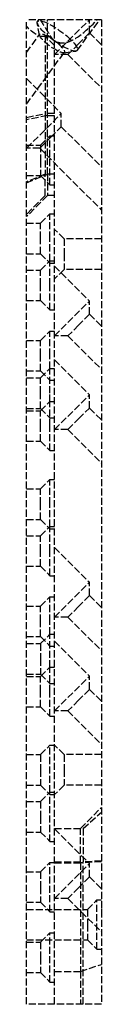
# Model space of a CAD drawing. Header units: millimetres. Extents: x -16 to 0, y -210 to 0.
import ezdxf

# ---------------------------------------------------------------- set-up
doc = ezdxf.new("R2010")
doc.units = ezdxf.units.MM
doc.header["$LTSCALE"] = 10
doc.linetypes.add('ALLCAD_Strich', pattern=[0.2, 0.15, -0.05])
doc.layers.add('BESCH_KONT_sich_schn_seit_2d', color=160, linetype='Continuous')

msp = doc.modelspace()

# ---------------------------------------------------------------- linework, layer by layer
at = {"layer": 'BESCH_KONT_sich_schn_seit_2d', "linetype": 'ALLCAD_Strich', "extrusion": (-1.094764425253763e-47, 1, -2.220446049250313e-16)}
for p, q in [((-10.00000000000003, -9.947598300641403e-14), (-16.00000000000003, -9.947598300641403e-14)), ((-16.00000000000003, -210.0000000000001), (-16.00000000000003, -9.947598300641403e-14)), ((-16.00000000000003, -1.424621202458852), (-15.5, -1.924621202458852)), ((-13.20612622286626, -3.323520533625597), (-13.69288249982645, -0.6972991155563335)), ((-13.6436608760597, -0.3714431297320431), (-13.37240313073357, -8.526512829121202e-14)), ((-11.50000000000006, -20.4031704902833), (-11.50000000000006, -9.947598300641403e-14)), ((4.667261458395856e-61, -4.263256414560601e-14), (-10, -4.263256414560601e-14)), ((-10, -210.0000000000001), (-10, -7.105427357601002e-14)), ((-10.00000000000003, -210.0000000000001), (-10.00000000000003, -9.947598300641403e-14)), ((-10, -7.424621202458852), (-2.575378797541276, -9.947598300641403e-14)), ((-5.164081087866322, -6.563916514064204), (-0.3705796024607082, -9.947598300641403e-14)), ((-2.575378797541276, -2.828427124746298), (-2.575378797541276, -7.105427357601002e-14)), ((-0.005000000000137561, -0.001782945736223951), (-1.4210854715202e-13, -0.001782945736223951)), ((-0.005000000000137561, -0.001782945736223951), (-0.005000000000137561, -0.004496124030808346)), ((-0.005000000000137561, -0.001937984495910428), (-1.4210854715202e-13, -0.001937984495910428)), ((-0.005000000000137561, -0.003333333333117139), (-1.4210854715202e-13, -0.003333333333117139)), ((-1.4210854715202e-13, -0.003488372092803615), (-0.005000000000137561, -0.003488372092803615)), ((-0.005000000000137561, -0.004108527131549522), (-1.4210854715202e-13, -0.004108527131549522)), ((-0.005000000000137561, -0.004418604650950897), (-1.4210854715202e-13, -0.004418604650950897)), ((-0.005000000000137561, -0.004496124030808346), (-1.4210854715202e-13, -0.004496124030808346)), ((-0.005000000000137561, -0.007131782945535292), (-0.005000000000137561, -0.004496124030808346)), ((-0.005000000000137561, -0.00472868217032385), (-1.4210854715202e-13, -0.00472868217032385)), ((-0.005000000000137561, -0.004883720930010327), (-1.4210854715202e-13, -0.004883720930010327)), ((-0.005000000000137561, -0.005658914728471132), (-1.4210854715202e-13, -0.005658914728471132)), ((-0.005000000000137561, -0.007054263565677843), (-1.4210854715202e-13, -0.007054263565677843)), ((-0.005000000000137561, -0.007131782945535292), (-1.4210854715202e-13, -0.007131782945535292)), ((-0.005000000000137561, -0.007131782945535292), (-0.005000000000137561, -0.009844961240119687)), ((-0.005000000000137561, -0.008294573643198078), (-1.4210854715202e-13, -0.008294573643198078)), ((-0.005000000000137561, -0.009689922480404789), (-1.4210854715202e-13, -0.009689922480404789)), ((-0.005000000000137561, -0.009844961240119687), (-1.4210854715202e-13, -0.009844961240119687)), ((7.778769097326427e-61, -7.105427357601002e-14), (2.299005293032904e-45, -210.0000000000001)), ((-16.00000000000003, -6.989277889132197), (-13.17565569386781, -3.121800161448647)), ((-10.00000000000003, -5.533985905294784), (-12.00000000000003, -3.533985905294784)), ((-12, -3.533985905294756), (-12, -20.0000000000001)), ((-2.575378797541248, -2.828427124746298), (-4.873475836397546, -5.126524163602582)), ((-2.575378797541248, -2.828427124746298), (5.915894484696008e-47, -5.403805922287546)), ((-4.873475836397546, -5.126524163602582), (-7.171572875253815, -7.424621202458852)), ((-16.00000000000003, -18.01072211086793), (-7.926392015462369, -6.955236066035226)), ((-7.171572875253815, -7.424621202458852), (-10, -7.424621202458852)), ((-8.109267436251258, -7.045658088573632), (-5.459495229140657, -6.709982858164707)), ((-7.171572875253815, -7.424621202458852), (1.597939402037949e-46, -14.59619407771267)), ((-16.00000000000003, -12.57537879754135), (-8.575378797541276, -20.0000000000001)), ((-16, -20.82842712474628), (-12.00000000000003, -20.0000000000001)), ((-16.00000000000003, -27.42462120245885), (-8.575378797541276, -20.0000000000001)), ((-11.50000000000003, -20.40317049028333), (-16.00000000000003, -21.37610492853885)), ((-10.00000000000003, -20.0000000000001), (-12.00000000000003, -20.0000000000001)), ((-12.00000000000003, -20.00000000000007), (-12.00000000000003, -32.97883010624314)), ((-11.50000000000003, -20.4031704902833), (-10.00000000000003, -20.4031704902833)), ((-11.50000000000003, -32.95155933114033), (-11.50000000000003, -20.4031704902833)), ((-8.575378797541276, -22.82842712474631), (-8.575378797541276, -20.0000000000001)), ((-10.87347583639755, -25.12652416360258), (-8.575378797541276, -22.82842712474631)), ((-8.575378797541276, -22.8284271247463), (-2.842170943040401e-14, -31.40380592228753)), ((-13.17157287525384, -27.42462120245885), (-10.87347583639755, -25.12652416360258)), ((-13.00000000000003, -26.7500000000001), (-11.00000000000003, -24.7500000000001)), ((-11.00000000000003, -35.2500000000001), (-11.00000000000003, -24.7500000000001)), ((-11.00000000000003, -24.7500000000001), (-10.00000000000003, -24.7500000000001)), ((-16.00000000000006, -26.7500000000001), (-13.00000000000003, -26.7500000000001)), ((-13.00000000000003, -26.75000000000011), (-13.00000000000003, -30.0000000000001)), ((-13.17157287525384, -27.42462120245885), (-16.00000000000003, -27.42462120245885)), ((-13.17157287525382, -27.42462120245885), (-2.842170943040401e-14, -40.59619407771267)), ((-13.00000000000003, -30.0000000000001), (-13.00000000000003, -33.2500000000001)), ((-16.00000000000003, -34.81052926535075), (-11.50000000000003, -32.9515593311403)), ((-12.00000000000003, -32.97883010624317), (-16, -34.56753949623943)), ((-16.00000000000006, -33.2500000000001), (-13.00000000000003, -33.2500000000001)), ((-13.00000000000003, -33.2500000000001), (-11.00000000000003, -35.2500000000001)), ((-10.00000000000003, -32.97883010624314), (-12.00000000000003, -32.97883010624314)), ((-12.00000000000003, -37.50000000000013), (-12.00000000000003, -32.97883010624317)), ((-10.00000000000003, -32.9515593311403), (-11.50000000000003, -32.9515593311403)), ((-11.50000000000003, -32.95155933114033), (-11.50000000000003, -37.5000000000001)), ((-11.00000000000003, -35.2500000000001), (-10.00000000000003, -35.2500000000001)), ((-12.00000000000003, -37.50000000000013), (-16.00000000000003, -41.50000000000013)), ((-11.5, -37.50000000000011), (-16.00000000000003, -42.00000000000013)), ((-10.00000000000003, -37.50000000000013), (-12.00000000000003, -37.50000000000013)), ((-10.00000000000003, -37.5000000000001), (-11.50000000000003, -37.5000000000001)), ((-13.00000000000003, -43.4100000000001), (-11.00000000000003, -41.4100000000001)), ((-11.00000000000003, -46.6600000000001), (-11.00000000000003, -41.4100000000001)), ((-11.00000000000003, -41.4100000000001), (-10.00000000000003, -41.4100000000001)), ((-16.00000000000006, -43.4100000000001), (-13.00000000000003, -43.4100000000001)), ((-13.00000000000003, -46.6600000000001), (-13.00000000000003, -43.4100000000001)), ((-8.000000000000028, -46.7500000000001), (-10.00000000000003, -44.7500000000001)), ((-13.00000000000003, -49.91000000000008), (-13.00000000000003, -46.6600000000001)), ((-11.00000000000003, -51.4100000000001), (-11.00000000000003, -46.6600000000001)), ((-8.000000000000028, -46.7500000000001), (-8.000000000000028, -50.0000000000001)), ((-2.842170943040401e-14, -46.7500000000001), (-8.000000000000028, -46.7500000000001)), ((-16.00000000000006, -49.9100000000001), (-13.00000000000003, -49.9100000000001)), ((-13.00000000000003, -49.9100000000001), (-11.00000000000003, -51.9100000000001)), ((-8.000000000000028, -50.0000000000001), (-8.000000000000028, -53.2500000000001)), ((-13.00000000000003, -53.4100000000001), (-11.00000000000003, -51.4100000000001)), ((-11.00000000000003, -56.6600000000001), (-11.00000000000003, -51.4100000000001)), ((-11.00000000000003, -51.4100000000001), (-10.00000000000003, -51.4100000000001)), ((-11.00000000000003, -51.9100000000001), (-10.00000000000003, -51.9100000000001)), ((-16.00000000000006, -53.4100000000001), (-13.00000000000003, -53.4100000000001)), ((-13.00000000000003, -56.6600000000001), (-13.00000000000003, -53.4100000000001)), ((-10, -52.57537879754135), (-2.575378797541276, -60.0000000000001)), ((-8.000000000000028, -53.2500000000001), (-10.00000000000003, -55.2500000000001)), ((-2.842170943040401e-14, -53.2500000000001), (-8.000000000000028, -53.2500000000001)), ((-13.00000000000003, -59.91000000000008), (-13.00000000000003, -56.6600000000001)), ((-11.00000000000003, -61.9100000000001), (-11.00000000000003, -56.6600000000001)), ((-16.00000000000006, -59.9100000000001), (-13.00000000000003, -59.9100000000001)), ((-13.00000000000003, -59.9100000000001), (-11.00000000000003, -61.9100000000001)), ((-10, -67.42462120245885), (-2.575378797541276, -60.0000000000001)), ((-2.575378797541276, -62.82842712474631), (-2.575378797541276, -60.0000000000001)), ((-11.00000000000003, -61.9100000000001), (-10.00000000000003, -61.9100000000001)), ((-2.575378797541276, -62.82842712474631), (-4.873475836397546, -65.12652416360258)), ((-2.575378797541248, -62.8284271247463), (7.160175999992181e-46, -65.40380592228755)), ((-13.00000000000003, -68.4100000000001), (-11.00000000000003, -66.4100000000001)), ((-11.00000000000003, -71.6600000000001), (-11.00000000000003, -66.4100000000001)), ((-11.00000000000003, -66.4100000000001), (-10.00000000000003, -66.4100000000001)), ((-4.873475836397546, -65.12652416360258), (-7.171572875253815, -67.42462120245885)), ((-16.00000000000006, -68.4100000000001), (-13.00000000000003, -68.4100000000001)), ((-13.00000000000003, -71.6600000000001), (-13.00000000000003, -68.4100000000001)), ((-7.171572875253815, -67.42462120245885), (-10, -67.42462120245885)), ((-7.171572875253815, -67.42462120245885), (8.16652595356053e-46, -74.59619407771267)), ((-13.00000000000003, -74.91000000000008), (-13.00000000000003, -71.6600000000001)), ((-11.00000000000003, -74.4100000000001), (-11.00000000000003, -71.6600000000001)), ((-10.00000000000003, -72.57537879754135), (-2.575378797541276, -80.0000000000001)), ((-16.00000000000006, -74.9100000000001), (-13.00000000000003, -74.9100000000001)), ((-13.00000000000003, -76.4100000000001), (-11.00000000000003, -74.4100000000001)), ((-13.00000000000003, -74.9100000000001), (-11.00000000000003, -76.9100000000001)), ((-11.00000000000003, -79.6600000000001), (-11.00000000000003, -74.4100000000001)), ((-11.00000000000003, -74.4100000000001), (-10.00000000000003, -74.4100000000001)), ((-16.00000000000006, -76.4100000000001), (-13.00000000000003, -76.4100000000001)), ((-13.00000000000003, -79.6600000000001), (-13.00000000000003, -76.4100000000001)), ((-11.00000000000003, -76.9100000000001), (-10.00000000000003, -76.9100000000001)), ((-13.00000000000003, -82.91000000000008), (-13.00000000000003, -79.6600000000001)), ((-11.00000000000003, -81.4100000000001), (-11.00000000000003, -79.6600000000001)), ((-13.00000000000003, -83.4100000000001), (-11.00000000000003, -81.4100000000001)), ((-11.00000000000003, -86.6600000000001), (-11.00000000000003, -81.4100000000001)), ((-11.00000000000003, -81.4100000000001), (-10.00000000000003, -81.4100000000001)), ((-10.00000000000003, -87.42462120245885), (-2.575378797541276, -80.0000000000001)), ((-2.575378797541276, -82.82842712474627), (-2.575378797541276, -80.0000000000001)), ((-16.00000000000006, -82.9100000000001), (-13.00000000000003, -82.9100000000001)), ((-16.00000000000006, -83.4100000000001), (-13.00000000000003, -83.4100000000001)), ((-13.00000000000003, -82.9100000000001), (-11.00000000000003, -84.9100000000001)), ((-13.00000000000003, -86.6600000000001), (-13.00000000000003, -83.4100000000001)), ((-4.873475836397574, -85.12652416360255), (-2.575378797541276, -82.82842712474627)), ((-2.575378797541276, -82.82842712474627), (9.349704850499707e-46, -85.40380592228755)), ((-11.00000000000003, -84.9100000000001), (-10.00000000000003, -84.9100000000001)), ((-7.171572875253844, -87.42462120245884), (-4.873475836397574, -85.12652416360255)), ((-13.00000000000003, -89.9100000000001), (-13.00000000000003, -86.6600000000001)), ((-11.00000000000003, -91.9100000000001), (-11.00000000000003, -86.6600000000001)), ((-7.171572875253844, -87.42462120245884), (-10.00000000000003, -87.42462120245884)), ((-7.171572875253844, -87.42462120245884), (1.035605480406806e-45, -94.59619407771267)), ((-16.00000000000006, -89.9100000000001), (-13.00000000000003, -89.9100000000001)), ((-13.00000000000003, -89.9100000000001), (-11.00000000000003, -91.9100000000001)), ((-11.00000000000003, -91.9100000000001), (-10.00000000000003, -91.9100000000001)), ((-13.00000000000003, -100.0800000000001), (-11.00000000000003, -98.0800000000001)), ((-11.00000000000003, -103.3300000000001), (-11.00000000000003, -98.0800000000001)), ((-11.00000000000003, -98.0800000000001), (-10.00000000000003, -98.0800000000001)), ((-16.00000000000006, -100.0800000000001), (-13.00000000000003, -100.0800000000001)), ((-13.00000000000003, -103.3300000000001), (-13.00000000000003, -100.0800000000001)), ((-13.00000000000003, -106.5800000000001), (-13.00000000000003, -103.3300000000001)), ((-11.00000000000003, -108.0800000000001), (-11.00000000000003, -103.3300000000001)), ((-16.00000000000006, -106.5800000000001), (-13.00000000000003, -106.5800000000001)), ((-13.00000000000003, -106.5800000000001), (-11.00000000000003, -108.5800000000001)), ((-13.00000000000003, -110.0800000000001), (-11.00000000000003, -108.0800000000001)), ((-11.00000000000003, -113.3300000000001), (-11.00000000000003, -108.0800000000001)), ((-11.00000000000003, -108.0800000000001), (-10.00000000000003, -108.0800000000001)), ((-11.00000000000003, -108.5800000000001), (-10.00000000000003, -108.5800000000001)), ((-16.00000000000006, -110.0800000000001), (-13.00000000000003, -110.0800000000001)), ((-13.00000000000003, -113.3300000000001), (-13.00000000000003, -110.0800000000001)), ((-13.00000000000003, -116.5800000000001), (-13.00000000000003, -113.3300000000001)), ((-11.00000000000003, -118.5800000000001), (-11.00000000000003, -113.3300000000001)), ((-10, -112.5753787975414), (-2.575378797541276, -120.0000000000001)), ((-16.00000000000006, -116.5800000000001), (-13.00000000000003, -116.5800000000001)), ((-13.00000000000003, -116.5800000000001), (-11.00000000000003, -118.5800000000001)), ((-11.00000000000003, -118.5800000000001), (-10.00000000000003, -118.5800000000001)), ((-10, -127.4246212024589), (-2.575378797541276, -120.0000000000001)), ((-2.575378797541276, -122.8284271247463), (-2.575378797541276, -120.0000000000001)), ((-13.00000000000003, -125.0800000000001), (-11.00000000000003, -123.0800000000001)), ((-11.00000000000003, -128.3300000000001), (-11.00000000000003, -123.0800000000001)), ((-11.00000000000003, -123.0800000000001), (-10.00000000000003, -123.0800000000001)), ((-2.575378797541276, -122.8284271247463), (-4.873475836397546, -125.1265241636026)), ((-2.575378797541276, -122.8284271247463), (-2.842170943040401e-14, -125.4038059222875)), ((-16.00000000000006, -125.0800000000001), (-13.00000000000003, -125.0800000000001)), ((-13.00000000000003, -128.3300000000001), (-13.00000000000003, -125.0800000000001)), ((-4.873475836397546, -125.1265241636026), (-7.171572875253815, -127.4246212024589)), ((-7.171572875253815, -127.4246212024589), (-10, -127.4246212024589)), ((-7.171572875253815, -127.4246212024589), (-2.842170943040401e-14, -134.5961940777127)), ((-13.00000000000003, -131.5800000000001), (-13.00000000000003, -128.3300000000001)), ((-11.00000000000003, -131.0800000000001), (-11.00000000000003, -128.3300000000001)), ((-16.00000000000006, -131.5800000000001), (-13.00000000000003, -131.5800000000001)), ((-13.00000000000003, -133.0800000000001), (-11.00000000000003, -131.0800000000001)), ((-13.00000000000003, -131.5800000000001), (-11.00000000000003, -133.5800000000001)), ((-11.00000000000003, -138.08), (-11.00000000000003, -131.0800000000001)), ((-11.00000000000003, -131.0800000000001), (-10.00000000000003, -131.0800000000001)), ((-16.00000000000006, -133.0800000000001), (-13.00000000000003, -133.0800000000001)), ((-13.00000000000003, -133.0800000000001), (-13.00000000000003, -136.3300000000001)), ((-11.00000000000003, -133.5800000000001), (-10.00000000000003, -133.5800000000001)), ((-10.00000000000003, -132.5753787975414), (-2.575378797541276, -140.0000000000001)), ((-13.00000000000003, -136.3300000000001), (-13.00000000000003, -139.5800000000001)), ((-13.00000000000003, -140.0800000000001), (-11.00000000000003, -138.0800000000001)), ((-11.00000000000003, -143.3300000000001), (-11.00000000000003, -138.0800000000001)), ((-11.00000000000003, -138.0800000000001), (-10.00000000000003, -138.0800000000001)), ((-16.00000000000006, -139.5800000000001), (-13.00000000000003, -139.5800000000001)), ((-16.00000000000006, -140.0800000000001), (-13.00000000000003, -140.0800000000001)), ((-13.00000000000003, -139.5800000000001), (-11.00000000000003, -141.5800000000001)), ((-13.00000000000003, -143.3300000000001), (-13.00000000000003, -140.0800000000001)), ((-10.00000000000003, -147.4246212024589), (-2.575378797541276, -140.0000000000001)), ((-2.575378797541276, -142.8284271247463), (-2.575378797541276, -140.0000000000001)), ((-11.00000000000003, -141.5800000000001), (-10.00000000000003, -141.5800000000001)), ((-13.00000000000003, -146.5800000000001), (-13.00000000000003, -143.3300000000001)), ((-11.00000000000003, -148.5800000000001), (-11.00000000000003, -143.3300000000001)), ((-2.575378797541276, -142.8284271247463), (-4.873475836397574, -145.1265241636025)), ((-2.575378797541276, -142.8284271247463), (-2.842170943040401e-14, -145.4038059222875)), ((-16.00000000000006, -146.5800000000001), (-13.00000000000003, -146.5800000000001)), ((-13.00000000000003, -146.5800000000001), (-11.00000000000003, -148.5800000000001)), ((-4.873475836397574, -145.1265241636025), (-7.171572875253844, -147.4246212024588)), ((-11.00000000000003, -148.5800000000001), (-10.00000000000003, -148.5800000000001)), ((-7.171572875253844, -147.4246212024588), (-10.00000000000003, -147.4246212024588)), ((-7.171572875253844, -147.4246212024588), (1.692464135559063e-45, -154.5961940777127)), ((-13.00000000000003, -156.7500000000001), (-11.00000000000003, -154.7500000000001)), ((-11.00000000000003, -164.7500000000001), (-11.00000000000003, -154.7500000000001)), ((-11.00000000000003, -154.7500000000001), (-10.00000000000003, -154.7500000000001)), ((-8.000000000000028, -156.7500000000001), (-10.00000000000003, -154.7500000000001)), ((-16.00000000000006, -156.7500000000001), (-13.00000000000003, -156.7500000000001)), ((-13.00000000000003, -156.7500000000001), (-13.00000000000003, -160.0000000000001)), ((-8.000000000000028, -156.7500000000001), (-8.000000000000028, -160.0000000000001)), ((-2.842170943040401e-14, -156.7500000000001), (-8.000000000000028, -156.7500000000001)), ((-13.00000000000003, -160.0000000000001), (-13.00000000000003, -163.2500000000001)), ((-8.000000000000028, -160.0000000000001), (-8.000000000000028, -163.2500000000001)), ((-16.00000000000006, -163.2500000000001), (-13.00000000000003, -163.2500000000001)), ((-13.00000000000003, -163.2500000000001), (-11.00000000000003, -165.2500000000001)), ((-8.000000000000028, -163.2500000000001), (-10.00000000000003, -165.2500000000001)), ((-2.842170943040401e-14, -163.2500000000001), (-8.000000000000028, -163.2500000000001)), ((-13.00000000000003, -166.7500000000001), (-11.00000000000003, -164.7500000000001)), ((-11.00000000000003, -175.2500000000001), (-11.00000000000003, -164.7500000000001)), ((-11.00000000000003, -164.7500000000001), (-10.00000000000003, -164.7500000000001)), ((-11.00000000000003, -165.2500000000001), (-10.00000000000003, -165.2500000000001)), ((-16.00000000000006, -166.7500000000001), (-13.00000000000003, -166.7500000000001)), ((-13.00000000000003, -166.7500000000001), (-13.00000000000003, -170.0000000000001)), ((-13.00000000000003, -170.0000000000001), (-13.00000000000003, -173.2500000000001)), ((-4.500000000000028, -172.5000000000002), (-2.842170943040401e-14, -168.0000000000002)), ((-3.88714380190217, -172.5000000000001), (-2.842170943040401e-14, -169.0000000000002)), ((-16.00000000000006, -173.2500000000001), (-13.00000000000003, -173.2500000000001)), ((-13.00000000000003, -173.2500000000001), (-11.00000000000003, -175.2500000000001)), ((-10.00000000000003, -172.5000000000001), (-4.500000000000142, -172.5000000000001)), ((-10.00000000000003, -172.5000000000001), (-3.887143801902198, -172.5000000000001)), ((-10, -172.5753787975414), (-2.575378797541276, -180.0000000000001)), ((-4.500000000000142, -179.8443963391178), (-4.500000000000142, -172.5000000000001)), ((-3.887143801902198, -172.5000000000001), (-3.887143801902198, -179.6074803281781)), ((-11.00000000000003, -175.2500000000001), (-10.00000000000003, -175.2500000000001)), ((-13.00000000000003, -181.7500000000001), (-11.00000000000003, -179.7500000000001)), ((-11.00000000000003, -190.2500000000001), (-11.00000000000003, -179.7500000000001)), ((-11.00000000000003, -179.7500000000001), (-10.00000000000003, -179.7500000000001)), ((-10.00000000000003, -179.607480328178), (-3.887143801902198, -179.607480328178)), ((-10.00000000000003, -179.8443963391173), (-4.500000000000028, -179.8443963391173)), ((-10, -187.4246212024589), (-2.575378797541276, -180.0000000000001)), ((1.966294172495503e-45, -179.6088845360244), (-4.500000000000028, -179.8443963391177)), ((-4.500000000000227, -179.8443963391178), (-4.500000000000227, -203.0000000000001)), ((-2.842170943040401e-14, -179.4243044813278), (-3.887143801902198, -179.6074803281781)), ((-3.887143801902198, -210.0000000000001), (-3.887143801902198, -179.6074803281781)), ((-2.575378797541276, -182.8284271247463), (-2.575378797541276, -180.0000000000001)), ((-16.00000000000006, -181.7500000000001), (-13.00000000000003, -181.7500000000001)), ((-13.00000000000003, -181.7500000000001), (-13.00000000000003, -185.0000000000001)), ((-2.575378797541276, -182.8284271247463), (-4.873475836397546, -185.1265241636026)), ((-2.575378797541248, -182.8284271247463), (-2.842170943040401e-14, -185.4038059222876)), ((-13.00000000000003, -185.0000000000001), (-13.00000000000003, -188.2500000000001)), ((-4.873475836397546, -185.1265241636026), (-7.171572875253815, -187.4246212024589)), ((-16.00000000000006, -188.2500000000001), (-13.00000000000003, -188.2500000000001)), ((-13.00000000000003, -188.2500000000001), (-11.00000000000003, -190.2500000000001)), ((-7.171572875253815, -187.4246212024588), (-10, -187.4246212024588)), ((-7.171572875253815, -187.4246212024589), (2.130369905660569e-45, -194.5961940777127)), ((-3.000000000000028, -189.7500000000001), (-1.000000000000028, -187.7500000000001)), ((-1.000000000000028, -198.2500000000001), (-1.000000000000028, -187.7500000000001)), ((-1.000000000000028, -187.7500000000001), (-2.842170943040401e-14, -187.7500000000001)), ((-16.00000000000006, -189.7500000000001), (-3.000000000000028, -189.7500000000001)), ((-11.00000000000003, -190.2500000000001), (-10.00000000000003, -190.2500000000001)), ((-3.000000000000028, -189.7500000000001), (-3.000000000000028, -193.0000000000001)), ((-3.000000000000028, -193.0000000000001), (-3.000000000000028, -196.2500000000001)), ((-13.00000000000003, -196.7500000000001), (-11.00000000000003, -194.7500000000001)), ((-11.00000000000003, -205.2500000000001), (-11.00000000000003, -194.7500000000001)), ((-11.00000000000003, -194.7500000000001), (-10.00000000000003, -194.7500000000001)), ((-16.00000000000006, -196.2500000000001), (-3.000000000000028, -196.2500000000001)), ((-16.00000000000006, -196.7500000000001), (-13.00000000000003, -196.7500000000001)), ((-13.00000000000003, -196.7500000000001), (-13.00000000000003, -200.0000000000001)), ((-3.000000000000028, -196.2500000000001), (-1.000000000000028, -198.2500000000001)), ((-1.000000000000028, -198.2500000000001), (-2.842170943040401e-14, -198.2500000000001)), ((-13.00000000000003, -200.0000000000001), (-13.00000000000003, -203.2500000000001)), ((-4.500000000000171, -203.0000000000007), (2.205686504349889e-45, -201.4759023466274)), ((-16.00000000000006, -203.2500000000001), (-13.00000000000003, -203.2500000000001)), ((-13.00000000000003, -203.2500000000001), (-11.00000000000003, -205.2500000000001)), ((-10.00000000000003, -203.0000000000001), (-4.500000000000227, -203.0000000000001)), ((-4.499999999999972, -203.0000000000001), (-4.499999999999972, -210.0000000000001)), ((-11.00000000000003, -205.2500000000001), (-10.00000000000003, -205.2500000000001)), ((-10.00000000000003, -210.0000000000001), (-16.00000000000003, -210.0000000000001)), ((2.299005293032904e-45, -210.0000000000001), (-10, -210.0000000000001))]:
    msp.add_line(p, q, dxfattribs=at)
at = {"layer": 'BESCH_KONT_sich_schn_seit_2d', "linetype": 'ALLCAD_Strich', "extrusion": (-2.220446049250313e-16, -2.220446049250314e-16, -1)}
msp.add_ellipse((-15.5, 5.499999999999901), major_axis=(3.712310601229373, -8.962310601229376), ratio=0.4142135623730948, start_param=0.05567050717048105, end_param=0.8807808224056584, dxfattribs=at)
at = {"layer": 'BESCH_KONT_sich_schn_seit_2d', "linetype": 'ALLCAD_Strich'}
for centre, major_axis, ratio, start_param, end_param in [((-9.403870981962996, -3.46767982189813), (4.239789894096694, -3.096236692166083), 0.2326517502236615, -11.30398727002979, -5.0208019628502), ((-10.55102385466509, -5.038518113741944), (2.624631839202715, -1.916717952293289), 0.2326517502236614, -5.020801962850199, 1.262383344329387), ((3.057765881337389, -193.0577658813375), (-2.014381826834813, 5.271026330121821), 0.4451832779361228, 0.7112054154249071, 1.011645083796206)]:
    msp.add_ellipse(centre, major_axis=major_axis, ratio=ratio, start_param=start_param, end_param=end_param, dxfattribs=at)
for points, knots in [([(-13.09043125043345, -9.947598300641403e-14), (-13.01507384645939, -0.1195009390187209), (-12.9079330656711, -0.2894036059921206), (-12.77113148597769, -0.5063420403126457), (-12.61684973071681, -0.7510003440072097), (-12.42774864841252, -1.050874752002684), (-12.21070791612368, -1.395055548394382), (-12.0088783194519, -1.715114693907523), (-11.78604380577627, -2.068483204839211), (-11.54928595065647, -2.443931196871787), (-11.336144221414, -2.781928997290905), (-11.11368320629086, -3.134705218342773), (-10.88705716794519, -3.494086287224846)], [0, 0, 0, 0, 0.136064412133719, 0.136064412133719, 0.136064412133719, 0.2895148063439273, 0.2895148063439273, 0.2895148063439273, 0.4322107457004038, 0.4322107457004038, 0.4322107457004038, 0.5606730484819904, 0.5606730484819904, 0.5606730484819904, 0.5606730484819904]), ([(-10.88705716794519, -3.494086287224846), (-10.75962239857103, -3.725743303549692), (-10.43634648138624, -4.168734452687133), (-9.49722518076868, -4.846674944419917), (-8.148049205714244, -5.043905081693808), (-6.758632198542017, -4.664623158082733), (-4.513665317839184, -3.482579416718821), (-2.530780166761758, -1.71044804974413), (-0.9218971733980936, -9.947598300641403e-14)], [-0.09925483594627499, -0.09925483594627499, -0.09925483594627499, -0.09925483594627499, -0.03238077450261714, 0.0344932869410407, 0.1682414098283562, 0.3019895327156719, 0.4357376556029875, 0.8369820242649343, 0.8369820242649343, 0.8369820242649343, 0.8369820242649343])]:
    msp.add_open_spline(points, degree=3, knots=knots, dxfattribs=at)

doc.saveas('drawing.dxf')
